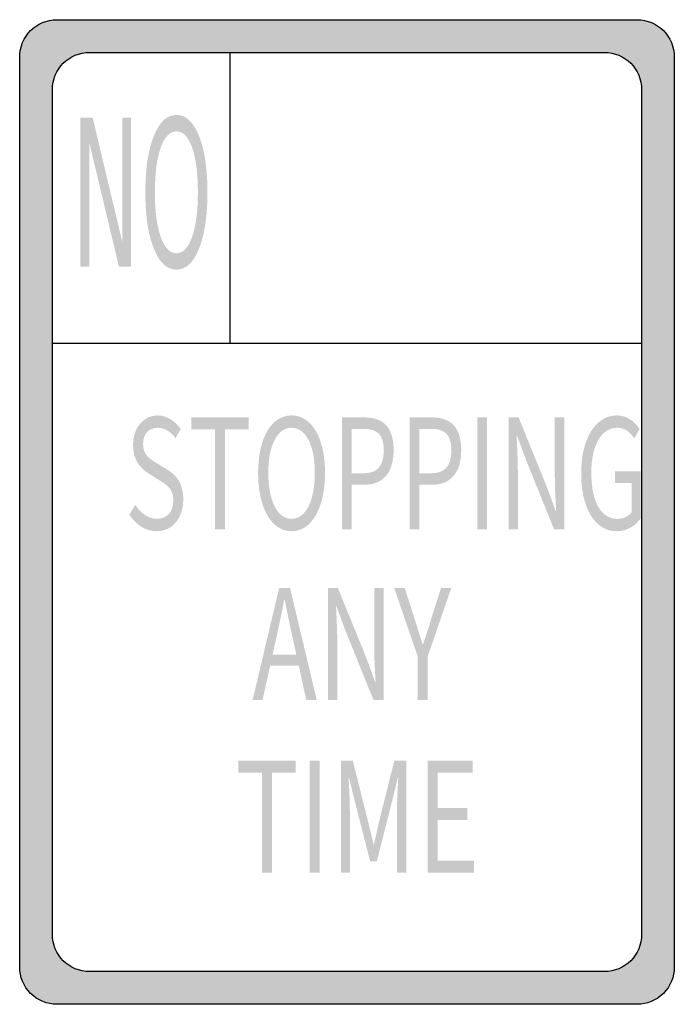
# Model space of a CAD drawing. Header units: inches. Extents: x -6 to 6, y -9 to 9.
import ezdxf

# ---------------------------------------------------------------- set-up
doc = ezdxf.new("R2010")
doc.units = ezdxf.units.IN
doc.header["$MEASUREMENT"] = 0

msp = doc.modelspace()

# ---------------------------------------------------------------- hatches: boundary and pattern name
h = msp.add_hatch(color=7)
edge = h.paths.add_edge_path()
edge.add_line((-5.302, 9), (5.302, 9))
edge.add_spline(control_points=[(5.302, 9), (5.678, 9), (5.983, 8.695), (5.983, 8.318)], knot_values=[0, 0, 0, 0, 1, 1, 1, 1], degree=3, periodic=0)
edge.add_line((5.983, 8.318), (5.983, -8.318))
edge.add_spline(control_points=[(5.983, -8.318), (5.983, -8.499), (5.912, -8.673), (5.784, -8.8), (5.656, -8.928), (5.483, -9), (5.302, -9)], knot_values=[0, 0, 0, 0, 1, 1, 1, 2, 2, 2, 2], degree=3, periodic=0)
edge.add_line((5.302, -9), (-5.302, -9))
edge.add_spline(control_points=[(-5.302, -9), (-5.482, -9), (-5.656, -8.928), (-5.784, -8.8), (-5.912, -8.673), (-5.983, -8.499), (-5.983, -8.318)], knot_values=[0, 0, 0, 0, 1, 1, 1, 2, 2, 2, 2], degree=3, periodic=0)
edge.add_line((-5.983, -8.318), (-5.983, 8.318))
edge.add_spline(control_points=[(-5.983, 8.318), (-5.983, 8.695), (-5.678, 9), (-5.302, 9)], knot_values=[0, 0, 0, 0, 1, 1, 1, 1], degree=3, periodic=0)
edge = h.paths.add_edge_path(flags=0)
edge.add_line((-4.705, 8.403), (4.705, 8.403))
edge.add_spline(control_points=[(4.705, 8.403), (5.081, 8.403), (5.386, 8.098), (5.386, 7.721)], knot_values=[0, 0, 0, 0, 1, 1, 1, 1], degree=3, periodic=0)
edge.add_line((5.386, 7.721), (5.386, -7.721))
edge.add_spline(control_points=[(5.386, -7.721), (5.386, -8.098), (5.081, -8.403), (4.705, -8.403)], knot_values=[0, 0, 0, 0, 1, 1, 1, 1], degree=3, periodic=0)
edge.add_line((4.705, -8.403), (-4.705, -8.403))
edge.add_spline(control_points=[(-4.705, -8.403), (-5.081, -8.403), (-5.386, -8.098), (-5.386, -7.721)], knot_values=[0, 0, 0, 0, 1, 1, 1, 1], degree=3, periodic=0)
edge.add_line((-5.386, -7.721), (-5.386, 7.721))
edge.add_spline(control_points=[(-5.386, 7.721), (-5.386, 8.098), (-5.081, 8.403), (-4.705, 8.403)], knot_values=[0, 0, 0, 0, 1, 1, 1, 1], degree=3, periodic=0)
for points in [[(-4.874, 7.21), (-4.65, 7.21), (-4.106, 4.929), (-4.106, 7.21), (-3.946, 7.21), (-3.946, 4.483), (-4.169, 4.483), (-4.713, 6.764), (-4.713, 4.483), (-4.874, 4.483), (-4.874, 7.21)], [(-2.414, -0.316), (-2.232, -0.316), (-2.232, 1.512), (-1.799, 1.512), (-1.799, 1.729), (-2.847, 1.729), (-2.847, 1.512), (-2.414, 1.512), (-2.414, -0.316)], [(2.381, -0.316), (2.56, -0.316), (2.56, 1.729), (2.381, 1.729), (2.381, -0.316)], [(-1.555, -6.594), (-1.373, -6.594), (-1.373, -4.767), (-0.94, -4.767), (-0.94, -4.549), (-1.988, -4.549), (-1.988, -4.767), (-1.555, -4.767), (-1.555, -6.594)], [(-0.682, -6.594), (-0.502, -6.594), (-0.502, -4.549), (-0.682, -4.549), (-0.682, -6.594)], [(1.476, -6.594), (2.322, -6.594), (2.322, -6.374), (1.656, -6.374), (1.656, -5.629), (2.199, -5.629), (2.199, -5.409), (1.656, -5.409), (1.656, -4.767), (2.3, -4.767), (2.3, -4.549), (1.476, -4.549), (1.476, -6.594)]]:
    msp.add_hatch(color=7).paths.add_polyline_path(points)
h = msp.add_hatch(color=7)
edge = h.paths.add_edge_path()
edge.add_spline(control_points=[(-3.118, 7.259), (-2.946, 7.259), (-2.808, 7.131), (-2.705, 6.875), (-2.603, 6.618), (-2.551, 6.275), (-2.551, 5.844), (-2.551, 5.414), (-2.603, 5.071), (-2.705, 4.814), (-2.808, 4.558), (-2.946, 4.43), (-3.118, 4.43), (-3.29, 4.43), (-3.428, 4.558), (-3.531, 4.814), (-3.635, 5.069), (-3.686, 5.413), (-3.686, 5.844), (-3.686, 6.275), (-3.635, 6.618), (-3.531, 6.875), (-3.428, 7.131), (-3.29, 7.259), (-3.118, 7.259)], knot_values=[0, 0, 0, 0, 1, 1, 1, 2, 2, 2, 3, 3, 3, 4, 4, 4, 5, 5, 5, 6, 6, 6, 7, 7, 7, 8, 8, 8, 8], degree=3, periodic=0)
edge = h.paths.add_edge_path(flags=0)
edge.add_spline(control_points=[(-3.118, 6.959), (-3.239, 6.959), (-3.334, 6.86), (-3.405, 6.66), (-3.476, 6.46), (-3.512, 6.188), (-3.512, 5.844), (-3.512, 5.5), (-3.476, 5.229), (-3.405, 5.029), (-3.334, 4.829), (-3.239, 4.73), (-3.118, 4.73), (-2.998, 4.73), (-2.902, 4.829), (-2.831, 5.029), (-2.761, 5.229), (-2.726, 5.5), (-2.726, 5.844), (-2.726, 6.188), (-2.761, 6.46), (-2.831, 6.66), (-2.902, 6.86), (-2.998, 6.959), (-3.118, 6.959)], knot_values=[0, 0, 0, 0, 1, 1, 1, 2, 2, 2, 3, 3, 3, 4, 4, 4, 5, 5, 5, 6, 6, 6, 7, 7, 7, 8, 8, 8, 8], degree=3, periodic=0)
h = msp.add_hatch(color=7)
edge = h.paths.add_edge_path()
edge.add_spline(control_points=[(-3.478, -0.352), (-3.179, -0.352), (-2.992, -0.095), (-2.992, 0.228), (-2.992, 0.533), (-3.121, 0.672), (-3.287, 0.775)], knot_values=[0, 0, 0, 0, 1, 1, 1, 2, 2, 2, 2], degree=3, periodic=0)
edge.add_line((-3.287, 0.775), (-3.49, 0.901))
edge.add_spline(control_points=[(-3.49, 0.901), (-3.601, 0.968), (-3.728, 1.043), (-3.728, 1.244), (-3.728, 1.425), (-3.623, 1.54), (-3.46, 1.54), (-3.328, 1.54), (-3.222, 1.467), (-3.134, 1.35)], knot_values=[0, 0, 0, 0, 1, 1, 1, 2, 2, 2, 3, 3, 3, 3], degree=3, periodic=0)
edge.add_line((-3.134, 1.35), (-3.041, 1.515))
edge.add_spline(control_points=[(-3.041, 1.515), (-3.14, 1.662), (-3.291, 1.766), (-3.46, 1.766), (-3.72, 1.766), (-3.912, 1.54), (-3.912, 1.224), (-3.912, 0.926), (-3.753, 0.781), (-3.621, 0.7)], knot_values=[0, 0, 0, 0, 1, 1, 1, 2, 2, 2, 3, 3, 3, 3], degree=3, periodic=0)
edge.add_line((-3.621, 0.7), (-3.416, 0.572))
edge.add_spline(control_points=[(-3.416, 0.572), (-3.279, 0.485), (-3.175, 0.418), (-3.175, 0.206), (-3.175, 0.008), (-3.287, -0.126), (-3.476, -0.126), (-3.625, -0.126), (-3.769, -0.025), (-3.871, 0.128)], knot_values=[0, 0, 0, 0, 1, 1, 1, 2, 2, 2, 3, 3, 3, 3], degree=3, periodic=0)
edge.add_line((-3.871, 0.128), (-3.978, -0.051))
edge.add_spline(control_points=[(-3.978, -0.051), (-3.855, -0.235), (-3.681, -0.352), (-3.478, -0.352)], knot_values=[0, 0, 0, 0, 1, 1, 1, 1], degree=3, periodic=0)
h = msp.add_hatch(color=7)
edge = h.paths.add_edge_path()
edge.add_spline(control_points=[(-1.013, -0.352), (-0.654, -0.352), (-0.402, 0.058), (-0.402, 0.714), (-0.402, 1.37), (-0.654, 1.766), (-1.013, 1.766), (-1.373, 1.766), (-1.625, 1.37), (-1.625, 0.714), (-1.625, 0.058), (-1.373, -0.352), (-1.013, -0.352)], knot_values=[0, 0, 0, 0, 1, 1, 1, 2, 2, 2, 3, 3, 3, 4, 4, 4, 4], degree=3, periodic=0)
edge = h.paths.add_edge_path(flags=0)
edge.add_spline(control_points=[(-1.013, -0.126), (-1.271, -0.126), (-1.439, 0.203), (-1.439, 0.714), (-1.439, 1.224), (-1.271, 1.54), (-1.013, 1.54), (-0.756, 1.54), (-0.588, 1.224), (-0.588, 0.714), (-0.588, 0.203), (-0.756, -0.126), (-1.013, -0.126)], knot_values=[0, 0, 0, 0, 1, 1, 1, 2, 2, 2, 3, 3, 3, 4, 4, 4, 4], degree=3, periodic=0)
h = msp.add_hatch(color=7)
edge = h.paths.add_edge_path()
edge.add_line((-0.092, -0.316), (0.088, -0.316))
edge.add_line((0.088, -0.316), (0.088, 0.499))
edge.add_line((0.088, 0.499), (0.324, 0.499))
edge.add_spline(control_points=[(0.324, 0.499), (0.639, 0.499), (0.852, 0.697), (0.852, 1.13), (0.852, 1.576), (0.637, 1.729), (0.317, 1.729)], knot_values=[0, 0, 0, 0, 1, 1, 1, 2, 2, 2, 2], degree=3, periodic=0)
edge.add_line((0.317, 1.729), (-0.092, 1.729))
edge.add_line((-0.092, 1.729), (-0.092, -0.316))
edge = h.paths.add_edge_path(flags=0)
edge.add_line((0.088, 0.708), (0.088, 1.52))
edge.add_line((0.088, 1.52), (0.293, 1.52))
edge.add_spline(control_points=[(0.293, 1.52), (0.545, 1.52), (0.672, 1.428), (0.672, 1.13), (0.672, 0.837), (0.553, 0.708), (0.301, 0.708)], knot_values=[0, 0, 0, 0, 1, 1, 1, 2, 2, 2, 2], degree=3, periodic=0)
edge.add_line((0.301, 0.708), (0.088, 0.708))
h = msp.add_hatch(color=7)
edge = h.paths.add_edge_path()
edge.add_line((1.145, -0.316), (1.324, -0.316))
edge.add_line((1.324, -0.316), (1.324, 0.499))
edge.add_line((1.324, 0.499), (1.561, 0.499))
edge.add_spline(control_points=[(1.561, 0.499), (1.875, 0.499), (2.088, 0.697), (2.088, 1.13), (2.088, 1.576), (1.873, 1.729), (1.553, 1.729)], knot_values=[0, 0, 0, 0, 1, 1, 1, 2, 2, 2, 2], degree=3, periodic=0)
edge.add_line((1.553, 1.729), (1.145, 1.729))
edge.add_line((1.145, 1.729), (1.145, -0.316))
edge = h.paths.add_edge_path(flags=0)
edge.add_line((1.324, 0.708), (1.324, 1.52))
edge.add_line((1.324, 1.52), (1.529, 1.52))
edge.add_spline(control_points=[(1.529, 1.52), (1.781, 1.52), (1.908, 1.428), (1.908, 1.13), (1.908, 0.837), (1.789, 0.708), (1.537, 0.708)], knot_values=[0, 0, 0, 0, 1, 1, 1, 2, 2, 2, 2], degree=3, periodic=0)
edge.add_line((1.537, 0.708), (1.324, 0.708))
h = msp.add_hatch(color=7)
edge = h.paths.add_edge_path()
edge.add_line((2.953, -0.316), (3.123, -0.316))
edge.add_line((3.123, -0.316), (3.123, 0.759))
edge.add_spline(control_points=[(3.123, 0.759), (3.123, 0.973), (3.109, 1.191), (3.101, 1.397)], knot_values=[0, 0, 0, 0, 1, 1, 1, 1], degree=3, periodic=0)
edge.add_line((3.101, 1.397), (3.109, 1.397))
edge.add_line((3.109, 1.397), (3.263, 0.976))
edge.add_line((3.263, 0.976), (3.785, -0.316))
edge.add_line((3.785, -0.316), (3.97, -0.316))
edge.add_line((3.97, -0.316), (3.97, 1.729))
edge.add_line((3.97, 1.729), (3.799, 1.729))
edge.add_line((3.799, 1.729), (3.799, 0.666))
edge.add_spline(control_points=[(3.799, 0.666), (3.799, 0.454), (3.812, 0.223), (3.824, 0.019)], knot_values=[0, 0, 0, 0, 1, 1, 1, 1], degree=3, periodic=0)
edge.add_line((3.824, 0.019), (3.814, 0.019))
edge.add_line((3.814, 0.019), (3.66, 0.441))
edge.add_line((3.66, 0.441), (3.137, 1.729))
edge.add_line((3.137, 1.729), (2.953, 1.729))
edge.add_line((2.953, 1.729), (2.953, -0.316))
h = msp.add_hatch(color=7)
edge = h.paths.add_edge_path()
edge.add_spline(control_points=[(4.927, -0.352), (5.119, -0.352), (5.277, -0.251), (5.369, -0.115)], knot_values=[0, 0, 0, 0, 1, 1, 1, 1], degree=3, periodic=0)
edge.add_line((5.369, -0.115), (5.369, 0.745))
edge.add_line((5.369, 0.745), (4.898, 0.745))
edge.add_line((4.898, 0.745), (4.898, 0.53))
edge.add_line((4.898, 0.53), (5.203, 0.53))
edge.add_line((5.203, 0.53), (5.203, -0.006))
edge.add_spline(control_points=[(5.203, -0.006), (5.146, -0.081), (5.047, -0.126), (4.945, -0.126), (4.638, -0.126), (4.466, 0.198), (4.466, 0.714), (4.466, 1.224), (4.654, 1.54), (4.943, 1.54), (5.086, 1.54), (5.179, 1.453), (5.252, 1.347)], knot_values=[0, 0, 0, 0, 1, 1, 1, 2, 2, 2, 3, 3, 3, 4, 4, 4, 4], degree=3, periodic=0)
edge.add_line((5.252, 1.347), (5.349, 1.515))
edge.add_spline(control_points=[(5.349, 1.515), (5.267, 1.637), (5.136, 1.766), (4.937, 1.766), (4.558, 1.766), (4.281, 1.367), (4.281, 0.706), (4.281, 0.042), (4.55, -0.352), (4.927, -0.352)], knot_values=[0, 0, 0, 0, 1, 1, 1, 2, 2, 2, 3, 3, 3, 3], degree=3, periodic=0)
h = msp.add_hatch(color=7)
h.paths.add_polyline_path([(-1.725, -3.437), (-1.544, -3.437), (-1.405, -2.812), (-0.881, -2.812), (-0.745, -3.437), (-0.553, -3.437), (-1.04, -1.392), (-1.241, -1.392), (-1.725, -3.437)])
edge = h.paths.add_edge_path(flags=0)
edge.add_line((-1.36, -2.609), (-1.29, -2.293))
edge.add_spline(control_points=[(-1.29, -2.293), (-1.239, -2.062), (-1.192, -1.841), (-1.147, -1.601)], knot_values=[0, 0, 0, 0, 1, 1, 1, 1], degree=3, periodic=0)
edge.add_line((-1.147, -1.601), (-1.139, -1.601))
edge.add_spline(control_points=[(-1.139, -1.601), (-1.092, -1.839), (-1.047, -2.062), (-0.995, -2.293)], knot_values=[0, 0, 0, 0, 1, 1, 1, 1], degree=3, periodic=0)
edge.add_line((-0.995, -2.293), (-0.926, -2.609))
edge.add_line((-0.926, -2.609), (-1.36, -2.609))
h = msp.add_hatch(color=7)
edge = h.paths.add_edge_path()
edge.add_line((-0.348, -3.437), (-0.178, -3.437))
edge.add_line((-0.178, -3.437), (-0.178, -2.363))
edge.add_spline(control_points=[(-0.178, -2.363), (-0.178, -2.148), (-0.192, -1.931), (-0.2, -1.724)], knot_values=[0, 0, 0, 0, 1, 1, 1, 1], degree=3, periodic=0)
edge.add_line((-0.2, -1.724), (-0.192, -1.724))
edge.add_line((-0.192, -1.724), (-0.038, -2.145))
edge.add_line((-0.038, -2.145), (0.484, -3.437))
edge.add_line((0.484, -3.437), (0.669, -3.437))
edge.add_line((0.669, -3.437), (0.669, -1.392))
edge.add_line((0.669, -1.392), (0.497, -1.392))
edge.add_line((0.497, -1.392), (0.497, -2.455))
edge.add_spline(control_points=[(0.497, -2.455), (0.497, -2.667), (0.511, -2.899), (0.523, -3.102)], knot_values=[0, 0, 0, 0, 1, 1, 1, 1], degree=3, periodic=0)
edge.add_line((0.523, -3.102), (0.513, -3.102))
edge.add_line((0.513, -3.102), (0.359, -2.681))
edge.add_line((0.359, -2.681), (-0.165, -1.392))
edge.add_line((-0.165, -1.392), (-0.348, -1.392))
edge.add_line((-0.348, -1.392), (-0.348, -3.437))
h = msp.add_hatch(color=7)
edge = h.paths.add_edge_path()
edge.add_line((1.294, -3.437), (1.474, -3.437))
edge.add_line((1.474, -3.437), (1.474, -2.645))
edge.add_line((1.474, -2.645), (1.905, -1.392))
edge.add_line((1.905, -1.392), (1.718, -1.392))
edge.add_line((1.718, -1.392), (1.534, -1.97))
edge.add_spline(control_points=[(1.534, -1.97), (1.489, -2.12), (1.441, -2.265), (1.39, -2.419)], knot_values=[0, 0, 0, 0, 1, 1, 1, 1], degree=3, periodic=0)
edge.add_line((1.39, -2.419), (1.382, -2.419))
edge.add_spline(control_points=[(1.382, -2.419), (1.331, -2.265), (1.288, -2.12), (1.241, -1.97)], knot_values=[0, 0, 0, 0, 1, 1, 1, 1], degree=3, periodic=0)
edge.add_line((1.241, -1.97), (1.056, -1.392))
edge.add_line((1.056, -1.392), (0.864, -1.392))
edge.add_line((0.864, -1.392), (1.294, -2.645))
edge.add_line((1.294, -2.645), (1.294, -3.437))
h = msp.add_hatch(color=7)
edge = h.paths.add_edge_path()
edge.add_line((-0.11, -6.594), (0.052, -6.594))
edge.add_line((0.052, -6.594), (0.052, -5.462))
edge.add_spline(control_points=[(0.052, -5.462), (0.052, -5.286), (0.041, -5.037), (0.029, -4.859)], knot_values=[0, 0, 0, 0, 1, 1, 1, 1], degree=3, periodic=0)
edge.add_line((0.029, -4.859), (0.037, -4.859))
edge.add_line((0.037, -4.859), (0.152, -5.325))
edge.add_line((0.152, -5.325), (0.424, -6.388))
edge.add_line((0.424, -6.388), (0.545, -6.388))
edge.add_line((0.545, -6.388), (0.814, -5.325))
edge.add_line((0.814, -5.325), (0.929, -4.859))
edge.add_line((0.929, -4.859), (0.937, -4.859))
edge.add_spline(control_points=[(0.937, -4.859), (0.927, -5.037), (0.914, -5.286), (0.914, -5.462)], knot_values=[0, 0, 0, 0, 1, 1, 1, 1], degree=3, periodic=0)
edge.add_line((0.914, -5.462), (0.914, -6.594))
edge.add_line((0.914, -6.594), (1.082, -6.594))
edge.add_line((1.082, -6.594), (1.082, -4.549))
edge.add_line((1.082, -4.549), (0.865, -4.549))
edge.add_line((0.865, -4.549), (0.591, -5.643))
edge.add_spline(control_points=[(0.591, -5.643), (0.558, -5.782), (0.529, -5.927), (0.492, -6.07)], knot_values=[0, 0, 0, 0, 1, 1, 1, 1], degree=3, periodic=0)
edge.add_line((0.492, -6.07), (0.484, -6.07))
edge.add_spline(control_points=[(0.484, -6.07), (0.449, -5.927), (0.418, -5.782), (0.381, -5.643)], knot_values=[0, 0, 0, 0, 1, 1, 1, 1], degree=3, periodic=0)
edge.add_line((0.381, -5.643), (0.107, -4.549))
edge.add_line((0.107, -4.549), (-0.11, -4.549))
edge.add_line((-0.11, -4.549), (-0.11, -6.594))

# ---------------------------------------------------------------- linework, layer by layer
at = {"color": 7}
for p, q in [((-2.14, 8.403), (-2.14, 3.078)), ((5.386, 3.078), (-5.386, 3.078))]:
    msp.add_line(p, q, dxfattribs=at)
for points in [[(-5.302, 9), (5.302, 9)], [(-5.983, -8.318), (-5.983, 8.318)], [(-4.705, 8.403), (4.705, 8.403)], [(5.983, 8.318), (5.983, -8.318)], [(-5.386, -7.721), (-5.386, 7.721)], [(5.386, 7.721), (5.386, -7.721)], [(4.705, -8.403), (-4.705, -8.403)], [(5.302, -9), (-5.302, -9)]]:
    msp.add_lwpolyline(points, dxfattribs=at)
for points in [[(-5.983, 8.318), (-5.983, 8.695), (-5.678, 9), (-5.302, 9)], [(5.302, 9), (5.678, 9), (5.983, 8.695), (5.983, 8.318)], [(-5.386, 7.721), (-5.386, 8.098), (-5.081, 8.403), (-4.705, 8.403)], [(4.705, 8.403), (5.081, 8.403), (5.386, 8.098), (5.386, 7.721)], [(-4.705, -8.403), (-5.081, -8.403), (-5.386, -8.098), (-5.386, -7.721)], [(5.386, -7.721), (5.386, -8.098), (5.081, -8.403), (4.705, -8.403)]]:
    msp.add_open_spline(points, degree=3, dxfattribs=at)
for points in [[(-5.302, -9), (-5.482, -9), (-5.656, -8.928), (-5.784, -8.8), (-5.912, -8.673), (-5.983, -8.499), (-5.983, -8.318)], [(5.983, -8.318), (5.983, -8.499), (5.912, -8.673), (5.784, -8.8), (5.656, -8.928), (5.483, -9), (5.302, -9)]]:
    msp.add_open_spline(points, degree=3, knots=[0, 0, 0, 0, 1, 1, 1, 2, 2, 2, 2], dxfattribs=at)

doc.saveas('drawing.dxf')
